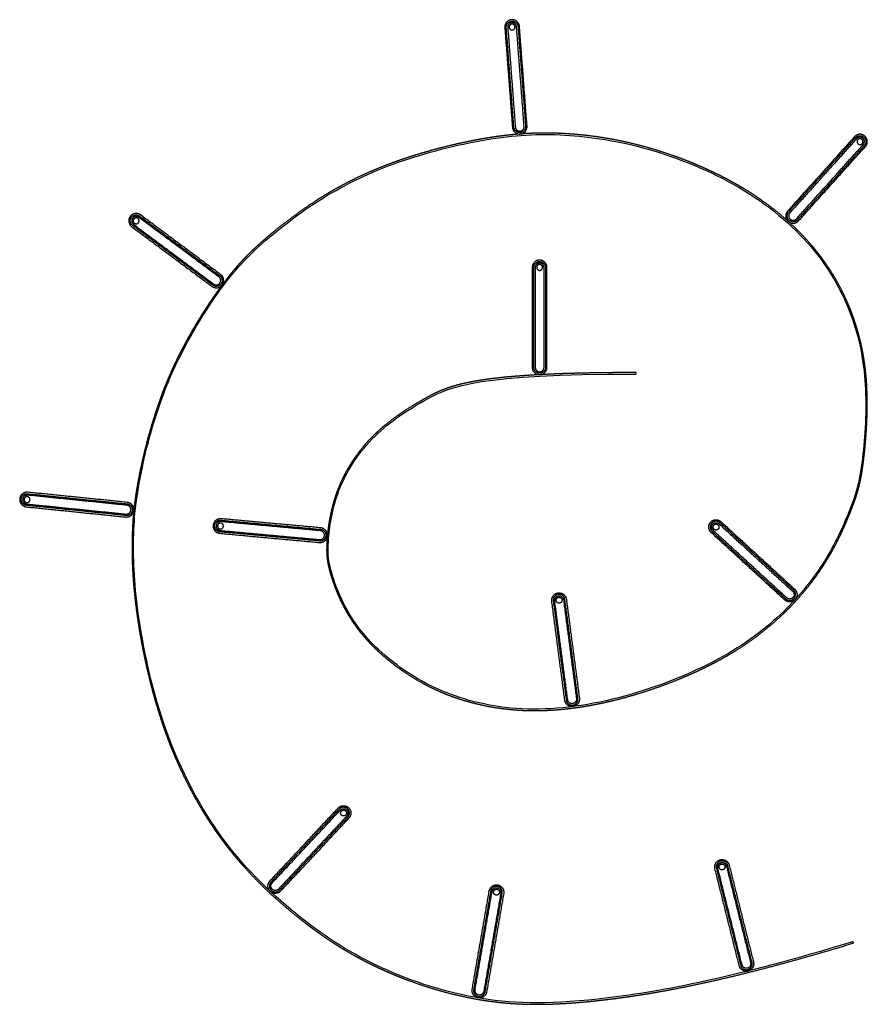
# Model space of a CAD drawing. Header units: millimetres. Extents: x 148 to 401, y 0 to 424.
# Tile 9 of 10: x 148 to 292, y 257 to 424. Entities that reach past the tile are written whole.
import ezdxf

# ---------------------------------------------------------------- set-up
doc = ezdxf.new("R2010")
doc.units = ezdxf.units.MM
doc.header["$MEASUREMENT"] = 0
doc.layers.add('Make2D$visible$lines', color=7, linetype='Continuous', true_color=0x000000)

msp = doc.modelspace()

# ---------------------------------------------------------------- linework, layer by layer
at = {"layer": 'Make2D$visible$lines'}
for points, weights, degree, knots in [([(232.93, 423.01), (232.84, 424.25), (231.59, 424.16), (230.34, 424.06), (230.44, 422.82)], [1, 0.707106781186, 1, 0.707106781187, 1], 2, [0, 0, 0, 1.963495, 1.963495, 3.926991, 3.926991, 3.926991]), ([(230.69, 422.84), (230.61, 423.83), (231.61, 423.91), (232.61, 423.98), (232.68, 422.99)], [1, 0.707106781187, 1, 0.707106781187, 1], 2, [0, 0, 0, 1.570796, 1.570796, 3.141593, 3.141593, 3.141593]), ([(232.43, 422.97), (232.38, 423.72), (231.63, 423.66), (230.88, 423.6), (230.94, 422.85)], [1, 0.707106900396, 1, 0.707106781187, 1], 2, [0, 0, 0, 1.178097, 1.178097, 2.356194, 2.356194, 2.356194]), ([(231.65, 423.41), (232.14, 423.45), (232.18, 422.95), (232.22, 422.45), (231.72, 422.41), (231.22, 422.38), (231.19, 422.87), (231.15, 423.37), (231.65, 423.41)], [1, 0.707106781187, 1, 0.707106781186, 1, 0.707106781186, 1, 0.707106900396, 1], 2, [0, 0, 0, 0.785398, 0.785398, 1.570796, 1.570796, 2.356194, 2.356194, 3.141593, 3.141593, 3.141593]), ([(252.8, 364.02), (252.8, 364.05), (252.79, 364.07), (252.77, 364.09), (252.75, 364.11), (252.73, 364.12), (252.7, 364.12), (250.63, 364.12), (248.55, 364.11), (246.48, 364.08), (244.66, 364.05), (242.85, 364.01), (241.03, 363.96), (239.47, 363.91), (237.92, 363.84), (236.36, 363.76), (235.04, 363.69), (233.72, 363.6), (232.41, 363.5), (231.3, 363.41), (230.19, 363.31), (229.08, 363.18), (228.18, 363.08), (227.28, 362.96), (226.38, 362.82), (225.61, 362.7), (224.84, 362.56), (224.08, 362.4), (223.45, 362.27), (222.81, 362.12), (222.19, 361.95), (221.66, 361.8), (221.14, 361.64), (220.63, 361.46), (220.19, 361.3), (219.75, 361.13), (219.33, 360.95), (218.95, 360.78), (218.57, 360.61), (218.2, 360.42), (218, 360.32), (217.8, 360.21), (217.59, 360.1), (217.39, 359.99), (217.19, 359.88), (216.99, 359.77), (215.74, 359.09), (214.52, 358.36), (213.33, 357.58), (212.24, 356.86), (211.17, 356.08), (210.16, 355.25), (209.67, 354.85), (209.2, 354.44), (208.74, 354.01), (208.28, 353.59), (207.85, 353.16), (207.42, 352.71), (206.59, 351.82), (205.82, 350.89), (205.12, 349.9), (204.43, 348.94), (203.81, 347.94), (203.25, 346.9), (202.98, 346.39), (202.73, 345.87), (202.5, 345.34), (202.27, 344.82), (202.06, 344.3), (201.86, 343.77), (201.49, 342.74), (201.18, 341.69), (200.94, 340.62), (200.71, 339.65), (200.53, 338.66), (200.4, 337.67), (200.34, 337.23), (200.29, 336.78), (200.25, 336.34), (200.22, 335.99), (200.19, 335.64), (200.17, 335.3), (200.15, 334.93), (200.14, 334.57), (200.14, 334.21), (200.13, 333.88), (200.14, 333.55), (200.16, 333.22), (200.18, 332.9), (200.2, 332.59), (200.25, 332.27), (200.29, 331.96), (200.34, 331.65), (200.4, 331.34), (200.47, 331.02), (200.55, 330.69), (200.64, 330.37), (200.68, 330.2), (200.73, 330.03), (200.78, 329.86), (200.85, 329.62), (200.93, 329.37), (201.01, 329.12), (201.14, 328.73), (201.28, 328.34), (201.42, 327.95), (201.58, 327.53), (201.74, 327.11), (201.91, 326.7), (202.29, 325.79), (202.71, 324.9), (203.17, 324.04), (203.42, 323.58), (203.67, 323.13), (203.94, 322.68), (204.22, 322.23), (204.51, 321.78), (204.82, 321.35), (205.44, 320.45), (206.12, 319.59), (206.85, 318.78), (207.62, 317.93), (208.43, 317.12), (209.28, 316.36), (209.72, 315.96), (210.18, 315.57), (210.64, 315.2), (211.11, 314.81), (211.6, 314.44), (212.09, 314.07), (213.12, 313.31), (214.19, 312.6), (215.29, 311.95), (216.46, 311.25), (217.67, 310.62), (218.91, 310.06), (219.57, 309.77), (220.23, 309.49), (220.9, 309.23), (221.59, 308.97), (222.29, 308.72), (223, 308.5), (224.49, 308.03), (226.01, 307.65), (227.55, 307.35), (229.19, 307.04), (230.84, 306.83), (232.5, 306.71), (233.37, 306.65), (234.24, 306.61), (235.12, 306.6), (236.01, 306.59), (236.91, 306.61), (237.8, 306.66), (238.72, 306.7), (239.64, 306.77), (240.56, 306.87), (241.49, 306.96), (242.42, 307.08), (243.35, 307.23), (244.3, 307.37), (245.24, 307.54), (246.18, 307.73), (247.14, 307.92), (248.08, 308.13), (249.03, 308.36), (250.94, 308.83), (252.83, 309.37), (254.69, 309.98), (256.55, 310.59), (258.38, 311.27), (260.19, 312.01), (261.07, 312.37), (261.95, 312.75), (262.82, 313.15), (263.66, 313.54), (264.5, 313.94), (265.33, 314.36), (266.12, 314.76), (266.91, 315.18), (267.69, 315.62), (268.44, 316.04), (269.17, 316.47), (269.9, 316.93), (271.25, 317.77), (272.55, 318.68), (273.81, 319.64), (274.97, 320.53), (276.08, 321.47), (277.15, 322.46), (277.66, 322.93), (278.15, 323.4), (278.63, 323.89), (279.1, 324.36), (279.56, 324.84), (280.01, 325.33), (280.86, 326.26), (281.68, 327.23), (282.46, 328.23), (283.19, 329.17), (283.89, 330.15), (284.54, 331.15), (284.86, 331.64), (285.16, 332.13), (285.46, 332.62), (285.75, 333.11), (286.03, 333.6), (286.3, 334.1), (286.82, 335.05), (287.31, 336.02), (287.77, 337), (288.18, 337.9), (288.58, 338.8), (288.95, 339.71), (289.12, 340.12), (289.28, 340.53), (289.44, 340.94), (289.53, 341.18), (289.62, 341.41), (289.71, 341.64), (289.84, 342), (289.97, 342.36), (290.1, 342.73), (290.22, 343.08), (290.33, 343.44), (290.44, 343.8), (290.54, 344.16), (290.64, 344.53), (290.73, 344.9), (290.83, 345.3), (290.92, 345.7), (291, 346.11), (291.09, 346.56), (291.17, 347.01), (291.24, 347.47), (291.28, 347.72), (291.31, 347.98), (291.35, 348.23), (291.43, 348.76), (291.49, 349.3), (291.55, 349.83), (291.63, 350.46), (291.69, 351.09), (291.75, 351.73), (291.81, 352.41), (291.87, 353.09), (291.91, 353.78), (291.96, 354.5), (292, 355.21), (292.03, 355.93), (292.06, 356.66), (292.08, 357.39), (292.09, 358.13), (292.09, 358.86), (292.09, 359.58), (292.07, 360.31), (292.05, 361.02), (292.02, 361.73), (291.98, 362.44), (291.89, 363.82), (291.73, 365.19), (291.51, 366.55), (291.4, 367.22), (291.28, 367.88), (291.13, 368.55), (290.99, 369.21), (290.83, 369.87), (290.65, 370.53), (290.47, 371.19), (290.28, 371.85), (290.07, 372.5), (289.85, 373.17), (289.62, 373.83), (289.37, 374.48), (288.85, 375.84), (288.25, 377.16), (287.59, 378.44), (286.89, 379.8), (286.11, 381.11), (285.25, 382.36), (284.8, 383.02), (284.33, 383.66), (283.84, 384.29), (283.34, 384.94), (282.82, 385.57), (282.27, 386.19), (281.13, 387.48), (279.92, 388.7), (278.65, 389.85), (277.3, 391.06), (275.89, 392.19), (274.41, 393.24), (273.65, 393.78), (272.88, 394.31), (272.09, 394.81), (271.28, 395.32), (270.46, 395.8), (269.63, 396.27), (268.79, 396.74), (267.94, 397.2), (267.08, 397.63), (266.21, 398.06), (265.34, 398.48), (264.46, 398.87), (263.58, 399.26), (262.7, 399.64), (261.8, 400), (260.93, 400.35), (260.04, 400.68), (259.15, 401), (257.44, 401.61), (255.71, 402.15), (253.95, 402.62), (252.32, 403.06), (250.66, 403.44), (248.99, 403.76), (247.42, 404.05), (245.84, 404.29), (244.26, 404.47), (243.5, 404.55), (242.74, 404.63), (241.97, 404.69), (241.23, 404.75), (240.48, 404.79), (239.74, 404.82), (239, 404.85), (238.26, 404.87), (237.52, 404.88), (236.79, 404.88), (236.05, 404.87), (235.31, 404.84), (234.56, 404.81), (233.81, 404.77), (233.07, 404.71), (232.3, 404.66), (231.54, 404.58), (230.77, 404.49), (229.98, 404.4), (229.19, 404.3), (228.4, 404.18), (227.58, 404.05), (226.76, 403.92), (225.95, 403.77), (225.1, 403.61), (224.26, 403.44), (223.43, 403.26), (222.58, 403.08), (221.73, 402.89), (220.88, 402.68), (219.19, 402.27), (217.5, 401.81), (215.83, 401.31), (215.02, 401.06), (214.2, 400.8), (213.39, 400.53), (212.61, 400.27), (211.82, 399.99), (211.04, 399.7), (209.52, 399.14), (208.03, 398.53), (206.55, 397.86), (205.1, 397.2), (203.68, 396.49), (202.29, 395.72), (201.59, 395.34), (200.89, 394.94), (200.21, 394.53), (199.52, 394.11), (198.84, 393.69), (198.16, 393.25), (196.83, 392.38), (195.52, 391.47), (194.25, 390.52), (193.04, 389.63), (191.85, 388.7), (190.69, 387.73), (190.16, 387.29), (189.63, 386.83), (189.1, 386.37), (188.61, 385.94), (188.12, 385.49), (187.64, 385.04), (187.18, 384.59), (186.72, 384.14), (186.27, 383.68), (185.82, 383.22), (185.39, 382.74), (184.96, 382.26), (184.52, 381.76), (184.09, 381.25), (183.67, 380.73), (183.22, 380.18), (182.79, 379.61), (182.37, 379.04), (181.9, 378.42), (181.45, 377.79), (181.01, 377.16), (180.53, 376.46), (180.06, 375.76), (179.6, 375.05), (179.11, 374.3), (178.63, 373.53), (178.16, 372.76), (177.67, 371.95), (177.19, 371.14), (176.73, 370.31), (176.25, 369.46), (175.79, 368.6), (175.35, 367.74), (174.89, 366.86), (174.46, 365.96), (174.04, 365.06), (173.83, 364.61), (173.63, 364.16), (173.43, 363.7), (173.23, 363.24), (173.04, 362.79), (172.85, 362.33), (172.48, 361.41), (172.12, 360.49), (171.79, 359.56), (171.14, 357.76), (170.56, 355.94), (170.04, 354.1), (169.56, 352.42), (169.13, 350.73), (168.75, 349.02), (168.58, 348.26), (168.41, 347.49), (168.26, 346.73), (168.12, 346.02), (167.99, 345.31), (167.87, 344.6), (167.75, 343.93), (167.65, 343.26), (167.56, 342.59), (167.47, 341.95), (167.39, 341.31), (167.33, 340.67), (167.27, 340.04), (167.21, 339.41), (167.17, 338.78), (167.13, 338.15), (167.1, 337.51), (167.07, 336.88), (167.05, 336.22), (167.04, 335.57), (167.03, 334.91), (167.03, 334.23), (167.03, 333.54), (167.04, 332.85), (167.07, 331.36), (167.15, 329.86), (167.27, 328.37), (167.41, 326.66), (167.6, 324.95), (167.83, 323.24), (167.96, 322.29), (168.11, 321.34), (168.26, 320.39), (168.43, 319.38), (168.61, 318.36), (168.81, 317.35), (169.22, 315.18), (169.71, 313.02), (170.26, 310.88), (170.84, 308.62), (171.5, 306.38), (172.26, 304.17), (172.64, 303.05), (173.05, 301.93), (173.48, 300.83), (173.92, 299.73), (174.38, 298.63), (174.86, 297.55), (175.82, 295.4), (176.89, 293.29), (178.05, 291.24), (178.62, 290.23), (179.22, 289.24), (179.84, 288.26), (180.45, 287.29), (181.09, 286.34), (181.76, 285.41), (182.41, 284.5), (183.09, 283.6), (183.79, 282.73), (184.48, 281.87), (185.19, 281.03), (185.92, 280.21), (187.33, 278.63), (188.82, 277.11), (190.37, 275.66), (191.84, 274.29), (193.36, 272.98), (194.92, 271.72), (195.66, 271.12), (196.41, 270.54), (197.17, 269.96), (197.91, 269.41), (198.65, 268.87), (199.41, 268.34), (200.15, 267.82), (200.9, 267.32), (201.67, 266.83), (202.42, 266.35), (203.19, 265.88), (203.97, 265.43), (204.75, 264.98), (205.54, 264.55), (206.34, 264.13), (207.15, 263.7), (207.98, 263.3), (208.81, 262.91), (209.67, 262.5), (210.53, 262.12), (211.41, 261.75), (212.3, 261.38), (213.21, 261.02), (214.12, 260.68), (216.01, 259.98), (217.92, 259.36), (219.85, 258.83), (221.83, 258.28), (223.84, 257.83), (225.86, 257.48), (226.98, 257.29), (228.1, 257.13), (229.23, 257), (230.29, 256.88), (231.35, 256.79), (232.42, 256.73), (233.54, 256.67), (234.66, 256.64), (235.79, 256.63), (237, 256.63), (238.21, 256.66), (239.42, 256.72), (240.75, 256.78), (242.08, 256.87), (243.4, 256.99), (244.87, 257.12), (246.34, 257.27), (247.81, 257.45), (249.45, 257.65), (251.09, 257.87), (252.72, 258.12), (254.58, 258.4), (256.43, 258.72), (258.28, 259.06), (260.4, 259.46), (262.52, 259.89), (264.62, 260.35), (267.05, 260.88), (269.48, 261.45), (271.89, 262.06), (274.68, 262.76), (277.45, 263.5), (280.22, 264.27), (283.38, 265.15), (286.52, 266.07), (289.66, 267.03)], [1, 0.94924112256, 0.94924112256, 1, 0.94924112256, 0.94924112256, 1, 0.999983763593, 0.999983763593, 1, 0.999974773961, 0.999974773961, 1, 0.999961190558, 0.999961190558, 1, 0.999939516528, 0.999939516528, 1, 0.999905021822, 0.999905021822, 1, 0.999859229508, 0.999859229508, 1, 0.999775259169, 0.999775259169, 1, 0.999677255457, 0.999677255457, 1, 0.999588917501, 0.999588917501, 1, 0.999583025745, 0.999583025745, 1, 0.999715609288, 0.999715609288, 1, 0.999958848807, 0.999958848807, 1, 0.999986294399, 0.999986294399, 1, 1, 1, 1, 1, 1, 1, 0.999682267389, 0.999682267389, 1, 0.999635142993, 0.999635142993, 1, 0.998502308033, 0.998502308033, 1, 0.998497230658, 0.998497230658, 1, 0.99960538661, 0.99960538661, 1, 0.99959989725, 0.99959989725, 1, 1, 1, 1, 0.999246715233, 0.999246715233, 1, 0.999859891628, 0.999859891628, 1, 0.999903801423, 0.999903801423, 1, 0.999797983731, 0.999797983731, 1, 0.999647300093, 0.999647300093, 1, 0.999540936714, 0.999540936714, 1, 0.999560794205, 0.999560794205, 1, 0.999691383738, 0.999691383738, 1, 0.999952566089, 0.999952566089, 1, 0.999937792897, 0.999937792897, 1, 0.999875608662, 0.999875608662, 1, 0.999857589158, 0.999857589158, 1, 0.999247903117, 0.999247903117, 1, 0.999733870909, 0.999733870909, 1, 0.999676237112, 0.999676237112, 1, 0.998778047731, 0.998778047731, 1, 0.999025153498, 0.999025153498, 1, 0.999801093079, 0.999801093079, 1, 0.999815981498, 0.999815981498, 1, 0.999153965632, 0.999153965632, 1, 0.998968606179, 0.998968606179, 1, 0.999714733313, 0.999714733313, 1, 0.999708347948, 0.999708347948, 1, 0.998845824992, 0.998845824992, 1, 0.998836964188, 0.998836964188, 1, 0.99969894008, 0.99969894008, 1, 0.99970847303, 0.99970847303, 1, 0.999753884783, 0.999753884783, 1, 0.999799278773, 0.999799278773, 1, 0.999829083, 0.999829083, 1, 0.999853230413, 0.999853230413, 1, 0.999500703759, 0.999500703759, 1, 0.999545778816, 0.999545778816, 1, 0.999880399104, 0.999880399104, 1, 0.999866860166, 0.999866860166, 1, 0.999841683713, 0.999841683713, 1, 0.999813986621, 0.999813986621, 1, 0.999235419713, 0.999235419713, 1, 0.999303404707, 0.999303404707, 1, 0.999851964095, 0.999851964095, 1, 0.999865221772, 0.999865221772, 1, 0.999446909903, 0.999446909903, 1, 0.999440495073, 0.999440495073, 1, 0.999863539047, 0.999863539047, 1, 0.999879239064, 0.999879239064, 1, 0.999665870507, 0.999665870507, 1, 0.999807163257, 0.999807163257, 1, 0.999971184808, 0.999971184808, 1, 0.999988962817, 0.999988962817, 1, 0.999928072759, 0.999928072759, 1, 0.999853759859, 0.999853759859, 1, 0.999810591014, 0.999810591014, 1, 0.99982644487, 0.99982644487, 1, 0.999878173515, 0.999878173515, 1, 0.999980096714, 0.999980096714, 1, 0.999948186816, 0.999948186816, 1, 0.999951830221, 0.999951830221, 1, 0.999951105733, 0.999951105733, 1, 0.999943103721, 0.999943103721, 1, 0.999926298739, 0.999926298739, 1, 0.999893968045, 0.999893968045, 1, 0.999853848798, 0.999853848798, 1, 0.999253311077, 0.999253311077, 1, 0.999784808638, 0.999784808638, 1, 0.999779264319, 0.999779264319, 1, 0.999784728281, 0.999784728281, 1, 0.999777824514, 0.999777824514, 1, 0.99895971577, 0.99895971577, 1, 0.998789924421, 0.998789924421, 1, 0.99967645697, 0.99967645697, 1, 0.999688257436, 0.999688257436, 1, 0.99887067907, 0.99887067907, 1, 0.998949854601, 0.998949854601, 1, 0.999742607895, 0.999742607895, 1, 0.999772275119, 0.999772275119, 1, 0.99981607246, 0.99981607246, 1, 0.999843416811, 0.999843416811, 1, 0.999861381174, 0.999861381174, 1, 0.999869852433, 0.999869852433, 1, 0.999483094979, 0.999483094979, 1, 0.999502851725, 0.999502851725, 1, 0.999558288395, 0.999558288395, 1, 0.999902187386, 0.999902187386, 1, 0.999893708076, 0.999893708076, 1, 0.999874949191, 0.999874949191, 1, 0.999866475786, 0.999866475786, 1, 0.999866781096, 0.999866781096, 1, 0.999876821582, 0.999876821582, 1, 0.999894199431, 0.999894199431, 1, 0.999914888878, 0.999914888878, 1, 0.999929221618, 0.999929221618, 1, 0.999936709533, 0.999936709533, 1, 0.999749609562, 0.999749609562, 1, 0.999928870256, 0.999928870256, 1, 0.999914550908, 0.999914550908, 1, 0.999578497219, 0.999578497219, 1, 0.999507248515, 0.999507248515, 1, 0.999876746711, 0.999876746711, 1, 0.999896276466, 0.999896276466, 1, 0.999685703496, 0.999685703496, 1, 0.999738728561, 0.999738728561, 1, 0.999927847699, 0.999927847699, 1, 0.999891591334, 0.999891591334, 1, 0.999847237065, 0.999847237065, 1, 0.999828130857, 0.999828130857, 1, 0.999837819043, 0.999837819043, 1, 0.999872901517, 0.999872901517, 1, 0.999909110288, 0.999909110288, 1, 0.999921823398, 0.999921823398, 1, 0.999916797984, 0.999916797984, 1, 0.999906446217, 0.999906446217, 1, 0.999887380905, 0.999887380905, 1, 0.999858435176, 0.999858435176, 1, 0.999956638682, 0.999956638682, 1, 0.99995574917, 0.99995574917, 1, 0.999855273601, 0.999855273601, 1, 1, 1, 1, 0.999749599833, 0.999749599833, 1, 0.999947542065, 0.999947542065, 1, 0.999931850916, 0.999931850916, 1, 0.99991085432, 0.99991085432, 1, 0.999900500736, 0.999900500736, 1, 0.999901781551, 0.999901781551, 1, 0.999919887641, 0.999919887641, 1, 0.99993584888, 0.99993584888, 1, 0.999932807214, 0.999932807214, 1, 0.99970493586, 0.99970493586, 1, 1, 1, 1, 0.999941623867, 0.999941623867, 1, 0.999937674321, 0.999937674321, 1, 0.999676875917, 0.999676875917, 1, 1, 1, 1, 0.999832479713, 0.999832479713, 1, 0.999823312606, 0.999823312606, 1, 0.999246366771, 0.999246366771, 1, 0.999786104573, 0.999786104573, 1, 0.999755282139, 0.999755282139, 1, 0.999742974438, 0.999742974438, 1, 0.999773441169, 0.999773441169, 1, 1, 1, 1, 1, 1, 1, 0.999908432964, 0.999908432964, 1, 0.999886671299, 0.999886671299, 1, 0.999861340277, 0.999861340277, 1, 0.999846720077, 0.999846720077, 1, 0.999840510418, 0.999840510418, 1, 0.999848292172, 0.999848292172, 1, 0.99985705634, 0.99985705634, 1, 0.999856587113, 0.999856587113, 1, 0.999366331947, 0.999366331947, 1, 1, 1, 1, 0.999708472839, 0.999708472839, 1, 0.999735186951, 0.999735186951, 1, 0.999758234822, 0.999758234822, 1, 0.999806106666, 0.999806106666, 1, 0.99986152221, 0.99986152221, 1, 0.999908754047, 0.999908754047, 1, 0.99992026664, 0.99992026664, 1, 0.999909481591, 0.999909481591, 1, 0.999914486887, 0.999914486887, 1, 0.999927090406, 0.999927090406, 1, 0.999941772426, 0.999941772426, 1, 0.999955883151, 0.999955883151, 1], 3, [0, 0, 0, 0, 0.078549, 0.078549, 0.078549, 0.157098, 0.157098, 0.157098, 6.373655, 6.373655, 6.373655, 11.828275, 11.828275, 11.828275, 16.498989, 16.498989, 16.498989, 20.464187, 20.464187, 20.464187, 23.802694, 23.802694, 23.802694, 26.534567, 26.534567, 26.534567, 28.868434, 28.868434, 28.868434, 30.812988, 30.812988, 30.812988, 32.447415, 32.447415, 32.447415, 33.848641, 33.848641, 33.848641, 35.088418, 35.088418, 35.088418, 35.777746, 35.777746, 35.777746, 36.467065, 36.467065, 36.467065, 40.728714, 40.728714, 40.728714, 44.670569, 44.670569, 44.670569, 46.556363, 46.556363, 46.556363, 48.407542, 48.407542, 48.407542, 52.040791, 52.040791, 52.040791, 55.578273, 55.578273, 55.578273, 57.30773, 57.30773, 57.30773, 59.008835, 59.008835, 59.008835, 62.28845, 62.28845, 62.28845, 65.286854, 65.286854, 65.286854, 66.6282, 66.6282, 66.6282, 67.674082, 67.674082, 67.674082, 68.762793, 68.762793, 68.762793, 69.755871, 69.755871, 69.755871, 70.701474, 70.701474, 70.701474, 71.647568, 71.647568, 71.647568, 72.64227, 72.64227, 72.64227, 73.172685, 73.172685, 73.172685, 73.949791, 73.949791, 73.949791, 75.189741, 75.189741, 75.189741, 76.538825, 76.538825, 76.538825, 79.483711, 79.483711, 79.483711, 81.04242, 81.04242, 81.04242, 82.636859, 82.636859, 82.636859, 85.915275, 85.915275, 85.915275, 89.347056, 89.347056, 89.347056, 91.132321, 91.132321, 91.132321, 92.969284, 92.969284, 92.969284, 96.811977, 96.811977, 96.811977, 100.900291, 100.900291, 100.900291, 103.048896, 103.048896, 103.048896, 105.27613, 105.27613, 105.27613, 109.970231, 109.970231, 109.970231, 114.970801, 114.970801, 114.970801, 117.584193, 117.584193, 117.584193, 120.27347, 120.27347, 120.27347, 123.033829, 123.033829, 123.033829, 125.856226, 125.856226, 125.856226, 128.730097, 128.730097, 128.730097, 131.643573, 131.643573, 131.643573, 137.536745, 137.536745, 137.536745, 143.39916, 143.39916, 143.39916, 146.261534, 146.261534, 146.261534, 149.046503, 149.046503, 149.046503, 151.730918, 151.730918, 151.730918, 154.293521, 154.293521, 154.293521, 159.061246, 159.061246, 159.061246, 163.429798, 163.429798, 163.429798, 165.490013, 165.490013, 165.490013, 167.479233, 167.479233, 167.479233, 171.274287, 171.274287, 171.274287, 174.866439, 174.866439, 174.866439, 176.6011, 176.6011, 176.6011, 178.300545, 178.300545, 178.300545, 181.553474, 181.553474, 181.553474, 184.509585, 184.509585, 184.509585, 185.835491, 185.835491, 185.835491, 186.579259, 186.579259, 186.579259, 187.736636, 187.736636, 187.736636, 188.856709, 188.856709, 188.856709, 190.001965, 190.001965, 190.001965, 191.235161, 191.235161, 191.235161, 192.620243, 192.620243, 192.620243, 193.389697, 193.389697, 193.389697, 195.000629, 195.000629, 195.000629, 196.908756, 196.908756, 196.908756, 198.967207, 198.967207, 198.967207, 201.121828, 201.121828, 201.121828, 203.318963, 203.318963, 203.318963, 205.505745, 205.505745, 205.505745, 207.639135, 207.639135, 207.639135, 211.771123, 211.771123, 211.771123, 213.805578, 213.805578, 213.805578, 215.84365, 215.84365, 215.84365, 217.904439, 217.904439, 217.904439, 220.00486, 220.00486, 220.00486, 224.348331, 224.348331, 224.348331, 228.916639, 228.916639, 228.916639, 231.303436, 231.303436, 231.303436, 233.768172, 233.768172, 233.768172, 238.921236, 238.921236, 238.921236, 244.34683, 244.34683, 244.34683, 247.152967, 247.152967, 247.152967, 250.012512, 250.012512, 250.012512, 252.904658, 252.904658, 252.904658, 255.805104, 255.805104, 255.805104, 258.688044, 258.688044, 258.688044, 261.526691, 261.526691, 261.526691, 266.968994, 266.968994, 266.968994, 272.061087, 272.061087, 272.061087, 276.850152, 276.850152, 276.850152, 279.144488, 279.144488, 279.144488, 281.385112, 281.385112, 281.385112, 283.598408, 283.598408, 283.598408, 285.812995, 285.812995, 285.812995, 288.057926, 288.057926, 288.057926, 290.362324, 290.362324, 290.362324, 292.75512, 292.75512, 292.75512, 295.247995, 295.247995, 295.247995, 297.815581, 297.815581, 297.815581, 300.427296, 300.427296, 300.427296, 305.659823, 305.659823, 305.659823, 308.21906, 308.21906, 308.21906, 310.714284, 310.714284, 310.714284, 315.565566, 315.565566, 315.565566, 320.33887, 320.33887, 320.33887, 322.737473, 322.737473, 322.737473, 325.150608, 325.150608, 325.150608, 329.921867, 329.921867, 329.921867, 334.438169, 334.438169, 334.438169, 336.531716, 336.531716, 336.531716, 338.513721, 338.513721, 338.513721, 340.440821, 340.440821, 340.440821, 342.374276, 342.374276, 342.374276, 344.376153, 344.376153, 344.376153, 346.508501, 346.508501, 346.508501, 348.831966, 348.831966, 348.831966, 351.365331, 351.365331, 351.365331, 354.070465, 354.070465, 354.070465, 356.905677, 356.905677, 356.905677, 359.830285, 359.830285, 359.830285, 362.804886, 362.804886, 362.804886, 364.299109, 364.299109, 364.299109, 365.791666, 365.791666, 365.791666, 368.755082, 368.755082, 368.755082, 374.4848, 374.4848, 374.4848, 379.72611, 379.72611, 379.72611, 382.076295, 382.076295, 382.076295, 384.241164, 384.241164, 384.241164, 386.267889, 386.267889, 386.267889, 388.205518, 388.205518, 388.205518, 390.103283, 390.103283, 390.103283, 392.010118, 392.010118, 392.010118, 393.974162, 393.974162, 393.974162, 396.031834, 396.031834, 396.031834, 400.523876, 400.523876, 400.523876, 405.678967, 405.678967, 405.678967, 408.564466, 408.564466, 408.564466, 411.652576, 411.652576, 411.652576, 418.287001, 418.287001, 418.287001, 425.29053, 425.29053, 425.29053, 428.846656, 428.846656, 428.846656, 432.405819, 432.405819, 432.405819, 439.475028, 439.475028, 439.475028, 442.957359, 442.957359, 442.957359, 446.387626, 446.387626, 446.387626, 449.754576, 449.754576, 449.754576, 453.051993, 453.051993, 453.051993, 459.42177, 459.42177, 459.42177, 465.44049, 465.44049, 465.44049, 468.294707, 468.294707, 468.294707, 471.061674, 471.061674, 471.061674, 473.77458, 473.77458, 473.77458, 476.467658, 476.467658, 476.467658, 479.175791, 479.175791, 479.175791, 481.934175, 481.934175, 481.934175, 484.774283, 484.774283, 484.774283, 487.695549, 487.695549, 487.695549, 493.717135, 493.717135, 493.717135, 499.878531, 499.878531, 499.878531, 503.279951, 503.279951, 503.279951, 506.479488, 506.479488, 506.479488, 509.853584, 509.853584, 509.853584, 513.490796, 513.490796, 513.490796, 517.479436, 517.479436, 517.479436, 521.906399, 521.906399, 521.906399, 526.868213, 526.868213, 526.868213, 532.50738, 532.50738, 532.50738, 538.980281, 538.980281, 538.980281, 546.445659, 546.445659, 546.445659, 555.063932, 555.063932, 555.063932, 564.896181, 564.896181, 564.896181, 564.896181]), ([(291.78, 402.58), (292.61, 403.51), (291.68, 404.35), (290.76, 405.18), (289.92, 404.25)], [1, 0.707106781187, 1, 0.707106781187, 1], 2, [0, 0, 0, 1.963495, 1.963495, 3.926991, 3.926991, 3.926991]), ([(290.11, 404.09), (290.77, 404.83), (291.52, 404.16), (292.26, 403.49), (291.59, 402.75)], [1, 0.707106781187, 1, 0.707106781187, 1], 2, [0, 0, 0, 1.570796, 1.570796, 3.141593, 3.141593, 3.141593]), ([(291.41, 402.92), (291.91, 403.47), (291.35, 403.98), (290.79, 404.48), (290.29, 403.92)], [1, 0.707106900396, 1, 0.707106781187, 1], 2, [0, 0, 0, 1.178097, 1.178097, 2.356194, 2.356194, 2.356194]), ([(291.18, 403.79), (291.56, 403.46), (291.22, 403.08), (290.89, 402.71), (290.51, 403.05), (290.14, 403.38), (290.48, 403.75), (290.81, 404.12), (291.18, 403.79)], [1, 0.707106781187, 1, 0.707106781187, 1, 0.707106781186, 1, 0.707106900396, 1], 2, [0, 0, 0, 0.785398, 0.785398, 1.570796, 1.570796, 2.356194, 2.356194, 3.141593, 3.141593, 3.141593]), ([(168.47, 390.94), (167.47, 391.69), (166.72, 390.69), (165.98, 389.69), (166.98, 388.94)], [1, 0.707106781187, 1, 0.707106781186, 1], 2, [0, 0, 0, 1.963495, 1.963495, 3.926991, 3.926991, 3.926991]), ([(167.13, 389.14), (166.33, 389.74), (166.92, 390.54), (167.52, 391.34), (168.32, 390.74)], [1, 0.707106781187, 1, 0.707106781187, 1], 2, [0, 0, 0, 1.570796, 1.570796, 3.141593, 3.141593, 3.141593]), ([(168.17, 390.54), (167.57, 390.99), (167.12, 390.39), (166.68, 389.79), (167.28, 389.34)], [1, 0.707106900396, 1, 0.707106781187, 1], 2, [0, 0, 0, 1.178097, 1.178097, 2.356194, 2.356194, 2.356194]), ([(167.33, 390.24), (167.62, 390.64), (168.02, 390.34), (168.43, 390.04), (168.13, 389.64), (167.83, 389.24), (167.43, 389.54), (167.03, 389.84), (167.33, 390.24)], [1, 0.707106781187, 1, 0.707106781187, 1, 0.707106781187, 1, 0.707106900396, 1], 2, [0, 0, 0, 0.785398, 0.785398, 1.570796, 1.570796, 2.356194, 2.356194, 3.141593, 3.141593, 3.141593]), ([(237.61, 382.01), (237.61, 383.26), (236.36, 383.26), (235.11, 383.26), (235.11, 382.01)], [1, 0.707106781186, 1, 0.707106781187, 1], 2, [0, 0, 0, 1.963495, 1.963495, 3.926991, 3.926991, 3.926991]), ([(235.36, 382.01), (235.36, 383.01), (236.36, 383.01), (237.36, 383.01), (237.36, 382.01)], [1, 0.707106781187, 1, 0.707106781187, 1], 2, [0, 0, 0, 1.570796, 1.570796, 3.141593, 3.141593, 3.141593]), ([(237.11, 382.01), (237.11, 382.76), (236.36, 382.76), (235.61, 382.76), (235.61, 382.01)], [1, 0.707106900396, 1, 0.707106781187, 1], 2, [0, 0, 0, 1.178097, 1.178097, 2.356194, 2.356194, 2.356194]), ([(236.36, 382.51), (236.86, 382.51), (236.86, 382.01), (236.86, 381.51), (236.36, 381.51), (235.86, 381.51), (235.86, 382.01), (235.86, 382.51), (236.36, 382.51)], [1, 0.707106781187, 1, 0.707106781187, 1, 0.707106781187, 1, 0.707106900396, 1], 2, [0, 0, 0, 0.785398, 0.785398, 1.570796, 1.570796, 2.356194, 2.356194, 3.141593, 3.141593, 3.141593]), ([(149.3, 343.76), (148.05, 343.88), (147.93, 342.64), (147.8, 341.39), (149.05, 341.27)], [1, 0.707106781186, 1, 0.707106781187, 1], 2, [0, 0, 0, 1.963495, 1.963495, 3.926991, 3.926991, 3.926991]), ([(149.07, 341.52), (148.08, 341.62), (148.18, 342.61), (148.28, 343.61), (149.27, 343.51)], [1, 0.707106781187, 1, 0.707106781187, 1], 2, [0, 0, 0, 1.570796, 1.570796, 3.141593, 3.141593, 3.141593]), ([(149.25, 343.26), (148.5, 343.33), (148.43, 342.59), (148.35, 341.84), (149.1, 341.77)], [1, 0.707106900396, 1, 0.707106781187, 1], 2, [0, 0, 0, 1.178097, 1.178097, 2.356194, 2.356194, 2.356194]), ([(148.67, 342.56), (148.73, 343.06), (149.22, 343.01), (149.72, 342.96), (149.67, 342.46), (149.62, 341.96), (149.12, 342.01), (148.62, 342.06), (148.67, 342.56)], [1, 0.707106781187, 1, 0.707106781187, 1, 0.707106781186, 1, 0.707106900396, 1], 2, [0, 0, 0, 0.785398, 0.785398, 1.570796, 1.570796, 2.356194, 2.356194, 3.141593, 3.141593, 3.141593]), ([(182.19, 339.25), (180.95, 339.37), (180.83, 338.12), (180.72, 336.88), (181.96, 336.77)], [1, 0.707106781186, 1, 0.707106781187, 1], 2, [0, 0, 0, 1.963495, 1.963495, 3.926991, 3.926991, 3.926991]), ([(181.99, 337.01), (180.99, 337.11), (181.08, 338.1), (181.17, 339.1), (182.17, 339.01)], [1, 0.707106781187, 1, 0.707106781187, 1], 2, [0, 0, 0, 1.570796, 1.570796, 3.141593, 3.141593, 3.141593]), ([(182.15, 338.76), (181.4, 338.83), (181.33, 338.08), (181.26, 337.33), (182.01, 337.26)], [1, 0.707106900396, 1, 0.707106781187, 1], 2, [0, 0, 0, 1.178097, 1.178097, 2.356194, 2.356194, 2.356194]), ([(181.58, 338.06), (181.63, 338.55), (182.12, 338.51), (182.62, 338.46), (182.58, 337.96), (182.53, 337.47), (182.03, 337.51), (181.53, 337.56), (181.58, 338.06)], [1, 0.707106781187, 1, 0.707106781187, 1, 0.707106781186, 1, 0.707106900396, 1], 2, [0, 0, 0, 0.785398, 0.785398, 1.570796, 1.570796, 2.356194, 2.356194, 3.141593, 3.141593, 3.141593]), ([(265.52, 336.91), (264.6, 337.75), (265.45, 338.68), (266.29, 339.6), (267.21, 338.75)], [1, 0.707106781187, 1, 0.707106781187, 1], 2, [0, 0, 0, 1.963495, 1.963495, 3.926991, 3.926991, 3.926991]), ([(267.04, 338.57), (266.31, 339.24), (265.63, 338.51), (264.96, 337.77), (265.69, 337.09)], [1, 0.707106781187, 1, 0.707106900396, 1], 2, [0, 0, 0, 1.570796, 1.570796, 3.141593, 3.141593, 3.141593]), ([(265.86, 337.28), (265.31, 337.78), (265.82, 338.34), (266.32, 338.89), (266.88, 338.38)], [1, 0.707106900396, 1, 0.707106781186, 1], 2, [0, 0, 0, 1.178097, 1.178097, 2.356194, 2.356194, 2.356194]), ([(266, 338.17), (265.66, 337.8), (266.03, 337.46), (266.4, 337.12), (266.74, 337.49), (267.07, 337.86), (266.71, 338.2), (266.34, 338.54), (266, 338.17)], [1, 0.707106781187, 1, 0.707106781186, 1, 0.707106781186, 1, 0.707106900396, 1], 2, [0, 0, 0, 0.785398, 0.785398, 1.570796, 1.570796, 2.356194, 2.356194, 3.141593, 3.141593, 3.141593]), ([(238.43, 325.23), (238.27, 326.47), (239.51, 326.63), (240.75, 326.79), (240.91, 325.55)], [1, 0.707106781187, 1, 0.707106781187, 1], 2, [0, 0, 0, 1.963495, 1.963495, 3.926991, 3.926991, 3.926991]), ([(240.66, 325.52), (240.53, 326.51), (239.54, 326.38), (238.55, 326.25), (238.68, 325.26)], [1, 0.707106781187, 1, 0.707106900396, 1], 2, [0, 0, 0, 1.570796, 1.570796, 3.141593, 3.141593, 3.141593]), ([(238.93, 325.29), (238.83, 326.04), (239.57, 326.13), (240.32, 326.23), (240.42, 325.49)], [1, 0.707106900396, 1, 0.707106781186, 1], 2, [0, 0, 0, 1.178097, 1.178097, 2.356194, 2.356194, 2.356194]), ([(239.61, 325.88), (239.11, 325.82), (239.18, 325.32), (239.24, 324.83), (239.74, 324.89), (240.23, 324.96), (240.17, 325.45), (240.1, 325.95), (239.61, 325.88)], [1, 0.707106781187, 1, 0.707106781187, 1, 0.707106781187, 1, 0.707106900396, 1], 2, [0, 0, 0, 0.785398, 0.785398, 1.570796, 1.570796, 2.356194, 2.356194, 3.141593, 3.141593, 3.141593]), ([(202.1, 290.03), (202.95, 290.94), (203.86, 290.09), (204.78, 289.23), (203.92, 288.32)], [1, 0.707106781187, 1, 0.707106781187, 1], 2, [0, 0, 0, 1.963495, 1.963495, 3.926991, 3.926991, 3.926991]), ([(203.74, 288.49), (204.42, 289.22), (203.69, 289.9), (202.96, 290.59), (202.28, 289.86)], [1, 0.707106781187, 1, 0.707106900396, 1], 2, [0, 0, 0, 1.570796, 1.570796, 3.141593, 3.141593, 3.141593]), ([(202.46, 289.68), (202.97, 290.23), (203.52, 289.72), (204.07, 289.21), (203.56, 288.66)], [1, 0.707106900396, 1, 0.707106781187, 1], 2, [0, 0, 0, 1.178097, 1.178097, 2.356194, 2.356194, 2.356194]), ([(203.35, 289.54), (202.99, 289.88), (202.64, 289.51), (202.3, 289.15), (202.67, 288.81), (203.03, 288.47), (203.37, 288.83), (203.72, 289.2), (203.35, 289.54)], [1, 0.707106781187, 1, 0.707106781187, 1, 0.707106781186, 1, 0.707106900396, 1], 2, [0, 0, 0, 0.785398, 0.785398, 1.570796, 1.570796, 2.356194, 2.356194, 3.141593, 3.141593, 3.141593]), ([(266.18, 279.7), (265.88, 280.91), (267.09, 281.22), (268.3, 281.52), (268.61, 280.31)], [1, 0.707106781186, 1, 0.707106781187, 1], 2, [0, 0, 0, 1.963495, 1.963495, 3.926991, 3.926991, 3.926991]), ([(268.36, 280.25), (268.12, 281.22), (267.15, 280.98), (266.18, 280.73), (266.42, 279.76)], [1, 0.707106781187, 1, 0.707106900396, 1], 2, [0, 0, 0, 1.570796, 1.570796, 3.141593, 3.141593, 3.141593]), ([(266.67, 279.82), (266.48, 280.55), (267.21, 280.73), (267.94, 280.92), (268.12, 280.19)], [1, 0.707106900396, 1, 0.707106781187, 1], 2, [0, 0, 0, 1.178097, 1.178097, 2.356194, 2.356194, 2.356194]), ([(267.27, 280.49), (266.79, 280.37), (266.91, 279.88), (267.03, 279.4), (267.52, 279.52), (268, 279.64), (267.88, 280.13), (267.76, 280.61), (267.27, 280.49)], [1, 0.707106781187, 1, 0.707106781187, 1, 0.707106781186, 1, 0.707106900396, 1], 2, [0, 0, 0, 0.785398, 0.785398, 1.570796, 1.570796, 2.356194, 2.356194, 3.141593, 3.141593, 3.141593]), ([(227.79, 275.92), (228, 277.15), (229.23, 276.94), (230.46, 276.73), (230.25, 275.5)], [1, 0.707106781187, 1, 0.707106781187, 1], 2, [0, 0, 0, 1.963495, 1.963495, 3.926991, 3.926991, 3.926991]), ([(230, 275.54), (230.17, 276.52), (229.19, 276.69), (228.2, 276.86), (228.03, 275.88)], [1, 0.707106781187, 1, 0.707106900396, 1], 2, [0, 0, 0, 1.570796, 1.570796, 3.141593, 3.141593, 3.141593]), ([(228.28, 275.84), (228.41, 276.58), (229.15, 276.45), (229.89, 276.32), (229.76, 275.58)], [1, 0.707106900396, 1, 0.707106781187, 1], 2, [0, 0, 0, 1.178097, 1.178097, 2.356194, 2.356194, 2.356194]), ([(229.1, 276.2), (228.61, 276.29), (228.53, 275.79), (228.44, 275.3), (228.93, 275.22), (229.43, 275.13), (229.51, 275.62), (229.6, 276.12), (229.1, 276.2)], [1, 0.707106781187, 1, 0.707106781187, 1, 0.707106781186, 1, 0.707106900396, 1], 2, [0, 0, 0, 0.785398, 0.785398, 1.570796, 1.570796, 2.356194, 2.356194, 3.141593, 3.141593, 3.141593]), ([(289.66, 267.03), (289.7, 267.04), (289.72, 267.07), (289.74, 267.11), (289.73, 267.15)], [1, 0.923860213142, 1, 0.923860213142, 1], 2, [0, 0, 0, 0.0785499, 0.0785499, 0.1570998, 0.1570998, 0.1570998])]:
    msp.add_rational_spline(points, weights, degree=degree, knots=knots, dxfattribs=at)
for points, degree in [([(230.44, 422.82), (231.08, 414.34), (231.73, 405.87)], 2), ([(231.98, 405.88), (231.33, 414.36), (230.69, 422.84)], 2), ([(230.94, 422.85), (231.58, 414.38), (232.23, 405.9)], 2), ([(233.72, 406.02), (233.08, 414.49), (232.43, 422.97)], 2), ([(232.68, 422.99), (233.33, 414.51), (233.97, 406.04)], 2), ([(234.22, 406.06), (233.58, 414.53), (232.93, 423.01)], 2), ([(289.92, 404.25), (284.24, 397.93), (278.55, 391.61)], 2), ([(278.74, 391.45), (284.42, 397.77), (290.11, 404.09)], 2), ([(290.29, 403.92), (284.61, 397.6), (278.92, 391.28)], 2), ([(280.04, 390.28), (285.72, 396.6), (291.41, 402.92)], 2), ([(291.59, 402.75), (285.91, 396.43), (280.22, 390.11)], 2), ([(280.41, 389.94), (286.09, 396.26), (291.78, 402.58)], 2), ([(181.81, 380.39), (174.99, 385.47), (168.17, 390.54)], 2), ([(168.32, 390.74), (175.14, 385.67), (181.96, 380.59)], 2), ([(182.11, 380.79), (175.29, 385.87), (168.47, 390.94)], 2), ([(166.98, 388.94), (173.8, 383.86), (180.62, 378.79)], 2), ([(180.77, 378.99), (173.95, 384.06), (167.13, 389.14)], 2), ([(167.28, 389.34), (174.1, 384.26), (180.91, 379.19)], 2), ([(235.11, 382.01), (235.11, 373.51), (235.11, 365.01)], 2), ([(235.36, 365.01), (235.36, 373.51), (235.36, 382.01)], 2), ([(235.61, 382.01), (235.61, 373.51), (235.61, 365.01)], 2), ([(237.11, 365.01), (237.11, 373.51), (237.11, 382.01)], 2), ([(237.36, 382.01), (237.36, 373.51), (237.36, 365.01)], 2), ([(237.61, 365.01), (237.61, 373.51), (237.61, 382.01)], 2), ([(252.8, 363.97), (252.8, 363.99), (252.8, 364.02)], 2), ([(149.27, 343.51), (157.73, 342.65), (166.19, 341.79)], 2), ([(166.21, 342.04), (157.75, 342.9), (149.3, 343.76)], 2), ([(149.1, 341.77), (157.55, 340.91), (166.01, 340.05)], 2), ([(166.16, 341.54), (157.7, 342.4), (149.25, 343.26)], 2), ([(149.05, 341.27), (157.5, 340.41), (165.96, 339.55)], 2), ([(165.98, 339.8), (157.53, 340.66), (149.07, 341.52)], 2), ([(199.08, 337.2), (190.61, 337.98), (182.15, 338.76)], 2), ([(182.17, 339.01), (190.63, 338.23), (199.1, 337.45)], 2), ([(199.12, 337.7), (190.66, 338.48), (182.19, 339.25)], 2), ([(279.58, 327.08), (273.31, 332.82), (267.04, 338.57)], 2), ([(267.21, 338.75), (273.48, 333.01), (279.75, 327.27)], 2), ([(181.96, 336.77), (190.43, 335.99), (198.89, 335.21)], 2), ([(198.92, 335.46), (190.45, 336.24), (181.99, 337.01)], 2), ([(182.01, 337.26), (190.47, 336.48), (198.94, 335.71)], 2), ([(278.06, 325.42), (271.79, 331.17), (265.52, 336.91)], 2), ([(265.69, 337.09), (271.96, 331.35), (278.23, 325.61)], 2), ([(278.39, 325.79), (272.13, 331.53), (265.86, 337.28)], 2), ([(266.88, 338.38), (273.14, 332.64), (279.41, 326.9)], 2), ([(240.64, 308.37), (239.54, 316.8), (238.43, 325.23)], 2), ([(238.68, 325.26), (239.79, 316.83), (240.89, 308.4)], 2), ([(241.14, 308.44), (240.03, 316.86), (238.93, 325.29)], 2), ([(240.42, 325.49), (241.52, 317.06), (242.63, 308.63)], 2), ([(242.87, 308.66), (241.77, 317.09), (240.66, 325.52)], 2), ([(240.91, 325.55), (242.02, 317.12), (243.12, 308.7)], 2), ([(190.48, 277.61), (196.29, 283.82), (202.1, 290.03)], 2), ([(202.28, 289.86), (196.47, 283.65), (190.67, 277.44)], 2), ([(190.85, 277.27), (196.66, 283.48), (202.46, 289.68)], 2), ([(203.56, 288.66), (197.75, 282.45), (191.95, 276.24)], 2), ([(192.13, 276.07), (197.93, 282.28), (203.74, 288.49)], 2), ([(203.92, 288.32), (198.12, 282.11), (192.31, 275.9)], 2), ([(270.8, 263.33), (268.73, 271.58), (266.67, 279.82)], 2), ([(268.12, 280.19), (270.19, 271.94), (272.25, 263.7)], 2), ([(272.5, 263.76), (270.43, 272), (268.36, 280.25)], 2), ([(268.61, 280.31), (270.67, 272.06), (272.74, 263.82)], 2), ([(270.31, 263.21), (268.25, 271.46), (266.18, 279.7)], 2), ([(266.42, 279.76), (268.49, 271.52), (270.56, 263.27)], 2), ([(224.89, 259.17), (226.34, 267.55), (227.79, 275.92)], 2), ([(228.03, 275.88), (226.58, 267.5), (225.13, 259.13)], 2), ([(225.38, 259.09), (226.83, 267.46), (228.28, 275.84)], 2), ([(229.76, 275.58), (228.31, 267.21), (226.86, 258.83)], 2), ([(227.1, 258.79), (228.55, 267.16), (230, 275.54)], 2), ([(230.25, 275.5), (228.8, 267.12), (227.35, 258.74)], 2), ([(289.73, 267.15), (289.72, 267.17), (289.71, 267.2)], 2), ([(271.42, 262.2), (271.56, 262.23), (271.69, 262.27), (271.83, 262.3)], 3)]:
    msp.add_open_spline(points, degree=degree, dxfattribs=at)
for points, weights in [([(231.73, 405.87), (231.82, 404.62), (233.07, 404.71)], [1, 0.707106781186, 1]), ([(233.05, 404.96), (232.05, 404.89), (231.98, 405.88)], [1, 0.707106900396, 1]), ([(232.23, 405.9), (232.28, 405.16), (233.03, 405.21)], [1, 0.707106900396, 1]), ([(233.03, 405.21), (233.78, 405.27), (233.72, 406.02)], [1, 0.707107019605, 1]), ([(233.97, 406.04), (234.05, 405.04), (233.05, 404.96)], [1, 0.707106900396, 1]), ([(233.07, 404.71), (234.32, 404.81), (234.22, 406.06)], [1, 0.707106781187, 1]), ([(278.55, 391.61), (277.72, 390.68), (278.65, 389.85)], [1, 0.707106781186, 1]), ([(278.81, 390.03), (278.07, 390.7), (278.74, 391.45)], [1, 0.707106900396, 1]), ([(278.92, 391.28), (278.42, 390.72), (278.98, 390.22)], [1, 0.707106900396, 1]), ([(278.65, 389.85), (279.57, 389.01), (280.41, 389.94)], [1, 0.707106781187, 1]), ([(280.22, 390.11), (279.56, 389.37), (278.81, 390.03)], [1, 0.707106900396, 1]), ([(278.98, 390.22), (279.54, 389.72), (280.04, 390.28)], [1, 0.707107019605, 1]), ([(181.96, 379.34), (182.41, 379.94), (181.81, 380.39)], [1, 0.707107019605, 1]), ([(181.96, 380.59), (182.76, 379.99), (182.16, 379.19)], [1, 0.707106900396, 1]), ([(182.37, 379.04), (183.11, 380.05), (182.11, 380.79)], [1, 0.707106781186, 1]), ([(180.62, 378.79), (181.62, 378.04), (182.37, 379.04)], [1, 0.707106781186, 1]), ([(182.16, 379.19), (181.57, 378.39), (180.77, 378.99)], [1, 0.707106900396, 1]), ([(180.91, 379.19), (181.52, 378.74), (181.96, 379.34)], [1, 0.707106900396, 1]), ([(235.11, 365.01), (235.11, 363.76), (236.36, 363.76)], [1, 0.707106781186, 1]), ([(236.36, 364.01), (235.36, 364.01), (235.36, 365.01)], [1, 0.707106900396, 1]), ([(235.61, 365.01), (235.61, 364.26), (236.36, 364.26)], [1, 0.707106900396, 1]), ([(237.36, 365.01), (237.36, 364.01), (236.36, 364.01)], [1, 0.707106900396, 1]), ([(236.36, 364.26), (237.11, 364.26), (237.11, 365.01)], [1, 0.707107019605, 1]), ([(236.49, 363.77), (237.61, 363.89), (237.61, 365.01)], [1, 0.743415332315, 1]), ([(252.7, 363.87), (252.8, 363.87), (252.8, 363.97)], [1, 0.707173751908, 1]), ([(166.19, 341.79), (167.18, 341.69), (167.08, 340.7)], [1, 0.707106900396, 1]), ([(167.33, 340.67), (167.46, 341.91), (166.21, 342.04)], [1, 0.707106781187, 1]), ([(165.96, 339.55), (167.2, 339.43), (167.33, 340.67)], [1, 0.707106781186, 1]), ([(167.08, 340.7), (166.98, 339.7), (165.98, 339.8)], [1, 0.707106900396, 1]), ([(166.01, 340.05), (166.76, 339.97), (166.83, 340.72)], [1, 0.707106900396, 1]), ([(166.83, 340.72), (166.91, 341.47), (166.16, 341.54)], [1, 0.707107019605, 1]), ([(199.75, 336.38), (199.82, 337.13), (199.08, 337.2)], [1, 0.707107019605, 1]), ([(199.1, 337.45), (200.09, 337.36), (200, 336.36)], [1, 0.707106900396, 1]), ([(200.25, 336.34), (200.37, 337.58), (199.12, 337.7)], [1, 0.707106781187, 1]), ([(198.89, 335.21), (200.14, 335.09), (200.25, 336.34)], [1, 0.707106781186, 1]), ([(200, 336.36), (199.91, 335.37), (198.92, 335.46)], [1, 0.707106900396, 1]), ([(198.94, 335.71), (199.68, 335.64), (199.75, 336.38)], [1, 0.707106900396, 1]), ([(279.41, 326.9), (279.96, 326.39), (279.45, 325.84)], [1, 0.707106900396, 1]), ([(279.64, 325.67), (280.31, 326.41), (279.58, 327.08)], [1, 0.707106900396, 1]), ([(279.75, 327.27), (280.67, 326.42), (279.82, 325.5)], [1, 0.707106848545, 1]), ([(279.78, 325.46), (278.94, 324.62), (278.06, 325.42)], [1, 0.722690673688, 1]), ([(278.23, 325.61), (278.96, 324.93), (279.64, 325.67)], [1, 0.707106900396, 1]), ([(279.45, 325.84), (278.95, 325.28), (278.39, 325.79)], [1, 0.707106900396, 1]), ([(242.04, 307.29), (240.81, 307.13), (240.64, 308.37)], [1, 0.707106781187, 1]), ([(240.89, 308.4), (241.02, 307.41), (242.01, 307.54)], [1, 0.707106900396, 1]), ([(241.98, 307.79), (241.24, 307.69), (241.14, 308.44)], [1, 0.707106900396, 1]), ([(242.63, 308.63), (242.72, 307.89), (241.98, 307.79)], [1, 0.707106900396, 1]), ([(242.01, 307.54), (243, 307.67), (242.87, 308.66)], [1, 0.707106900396, 1]), ([(243.12, 308.7), (243.28, 307.46), (242.04, 307.29)], [1, 0.707106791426, 1]), ([(190.54, 275.84), (189.63, 276.7), (190.48, 277.61)], [1, 0.707106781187, 1]), ([(190.67, 277.44), (189.98, 276.71), (190.71, 276.03)], [1, 0.707106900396, 1]), ([(190.88, 276.21), (190.34, 276.72), (190.85, 277.27)], [1, 0.707106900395, 1]), ([(192.31, 275.9), (191.46, 274.99), (190.54, 275.84)], [1, 0.707106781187, 1]), ([(190.71, 276.03), (191.44, 275.34), (192.13, 276.07)], [1, 0.707106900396, 1]), ([(191.95, 276.24), (191.43, 275.7), (190.88, 276.21)], [1, 0.707106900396, 1]), ([(289.71, 267.2), (289.68, 267.29), (289.59, 267.26)], [1, 0.707178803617, 1]), ([(271.78, 262.29), (270.6, 262.05), (270.31, 263.21)], [1, 0.722696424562, 1]), ([(270.56, 263.27), (270.8, 262.3), (271.77, 262.55)], [1, 0.707106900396, 1]), ([(271.71, 262.79), (270.98, 262.61), (270.8, 263.33)], [1, 0.707106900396, 1]), ([(272.25, 263.7), (272.44, 262.97), (271.71, 262.79)], [1, 0.707106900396, 1]), ([(271.77, 262.55), (272.74, 262.79), (272.5, 263.76)], [1, 0.707106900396, 1]), ([(272.74, 263.82), (273.04, 262.61), (271.83, 262.3)], [1, 0.707106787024, 1]), ([(225.9, 257.73), (224.67, 257.94), (224.89, 259.17)], [1, 0.707106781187, 1]), ([(225.13, 259.13), (224.96, 258.14), (225.95, 257.97)], [1, 0.707106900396, 1]), ([(225.99, 258.22), (225.25, 258.35), (225.38, 259.09)], [1, 0.707106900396, 1]), ([(227.35, 258.74), (227.14, 257.51), (225.9, 257.73)], [1, 0.707117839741, 1]), ([(225.95, 257.97), (226.93, 257.8), (227.1, 258.79)], [1, 0.707106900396, 1]), ([(226.86, 258.83), (226.73, 258.09), (225.99, 258.22)], [1, 0.707106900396, 1])]:
    msp.add_rational_spline(points, weights, degree=2, dxfattribs=at)
msp.add_open_spline([(289.59, 267.26), (269.45, 261.15), (257.22, 258.85), (247.99, 257.72), (238.75, 256.6), (232.51, 256.64), (226.47, 257.63), (220.42, 258.62), (214.57, 260.54), (209.51, 262.86), (204.44, 265.17), (200.17, 267.88), (195.71, 271.41), (191.24, 274.95), (186.59, 279.31), (182.61, 284.67), (178.63, 290.03), (175.32, 296.39), (172.93, 303.01), (170.55, 309.62), (169.08, 316.5), (168.25, 322.11), (167.41, 327.73), (167.21, 332.09), (167.3, 335.97), (167.38, 339.84), (167.77, 343.23), (168.73, 347.77), (169.7, 352.32), (171.25, 358.02), (173.59, 363.44), (175.93, 368.86), (179.06, 374.01), (181.76, 377.78), (184.45, 381.56), (186.7, 383.97), (189.81, 386.65), (192.91, 389.33), (196.86, 392.28), (200.96, 394.68), (205.06, 397.08), (209.3, 398.94), (214.09, 400.5), (218.87, 402.06), (224.2, 403.32), (228.94, 404.01), (233.68, 404.69), (237.84, 404.79), (242.32, 404.41), (246.8, 404.03), (251.6, 403.18), (256.75, 401.54), (261.9, 399.91), (267.41, 397.5), (272.12, 394.49), (276.83, 391.48), (280.75, 387.87), (283.68, 384.1), (286.61, 380.32), (288.54, 376.37), (289.81, 372.47), (291.09, 368.57), (291.7, 364.72), (291.82, 360.46), (291.94, 356.19), (291.55, 351.51), (291.12, 348.36), (290.68, 345.2), (290.18, 343.57), (289.3, 341.28), (288.42, 338.99), (287.16, 336.04), (285.47, 333.13), (283.77, 330.22), (281.63, 327.34), (278.88, 324.5), (276.13, 321.66), (272.76, 318.86), (268.36, 316.29), (263.95, 313.72), (258.51, 311.38), (252.92, 309.68), (247.33, 307.99), (241.59, 306.94), (236.29, 306.86), (230.99, 306.77), (226.13, 307.65), (221.99, 309.1), (217.85, 310.55), (214.42, 312.57), (211.56, 314.79), (208.69, 317.01), (206.37, 319.42), (204.65, 322.04), (202.92, 324.66), (201.78, 327.49), (201.12, 329.61), (200.46, 331.73), (200.29, 333.14), (200.43, 335.44), (200.58, 337.75), (201.05, 340.94), (202.23, 344.04), (203.42, 347.15), (205.32, 350.17), (207.84, 352.78), (210.36, 355.39), (213.49, 357.58), (217.38, 359.7), (221.27, 361.82), (225.92, 363.86), (252.7, 363.87)], degree=3, knots=[-2671.24739, -2671.24739, -2671.24739, -2671.24739, -2657.3919, -2657.3919, -2657.3919, -2643.514485, -2643.514485, -2643.514485, -2629.637069, -2629.637069, -2629.637069, -2615.759654, -2615.759654, -2615.759654, -2601.882239, -2601.882239, -2601.882239, -2588.004824, -2588.004824, -2588.004824, -2574.127408, -2574.127408, -2574.127408, -2560.249993, -2560.249993, -2560.249993, -2546.372578, -2546.372578, -2546.372578, -2532.495163, -2532.495163, -2532.495163, -2518.617747, -2518.617747, -2518.617747, -2504.740332, -2504.740332, -2504.740332, -2490.862917, -2490.862917, -2490.862917, -2476.985502, -2476.985502, -2476.985502, -2463.108086, -2463.108086, -2463.108086, -2449.230671, -2449.230671, -2449.230671, -2435.353256, -2435.353256, -2435.353256, -2421.475841, -2421.475841, -2421.475841, -2407.598425, -2407.598425, -2407.598425, -2393.72101, -2393.72101, -2393.72101, -2379.843595, -2379.843595, -2379.843595, -2365.96618, -2365.96618, -2365.96618, -2352.088764, -2352.088764, -2352.088764, -2338.211349, -2338.211349, -2338.211349, -2324.333934, -2324.333934, -2324.333934, -2310.456519, -2310.456519, -2310.456519, -2296.579103, -2296.579103, -2296.579103, -2282.701688, -2282.701688, -2282.701688, -2268.824273, -2268.824273, -2268.824273, -2254.946857, -2254.946857, -2254.946857, -2241.069442, -2241.069442, -2241.069442, -2227.192027, -2227.192027, -2227.192027, -2213.314612, -2213.314612, -2213.314612, -2199.437196, -2199.437196, -2199.437196, -2185.559781, -2185.559781, -2185.559781, -2171.682366, -2171.682366, -2171.682366, -2157.822183, -2157.822183, -2157.822183, -2157.822183], dxfattribs=at)

doc.saveas('drawing.dxf')
